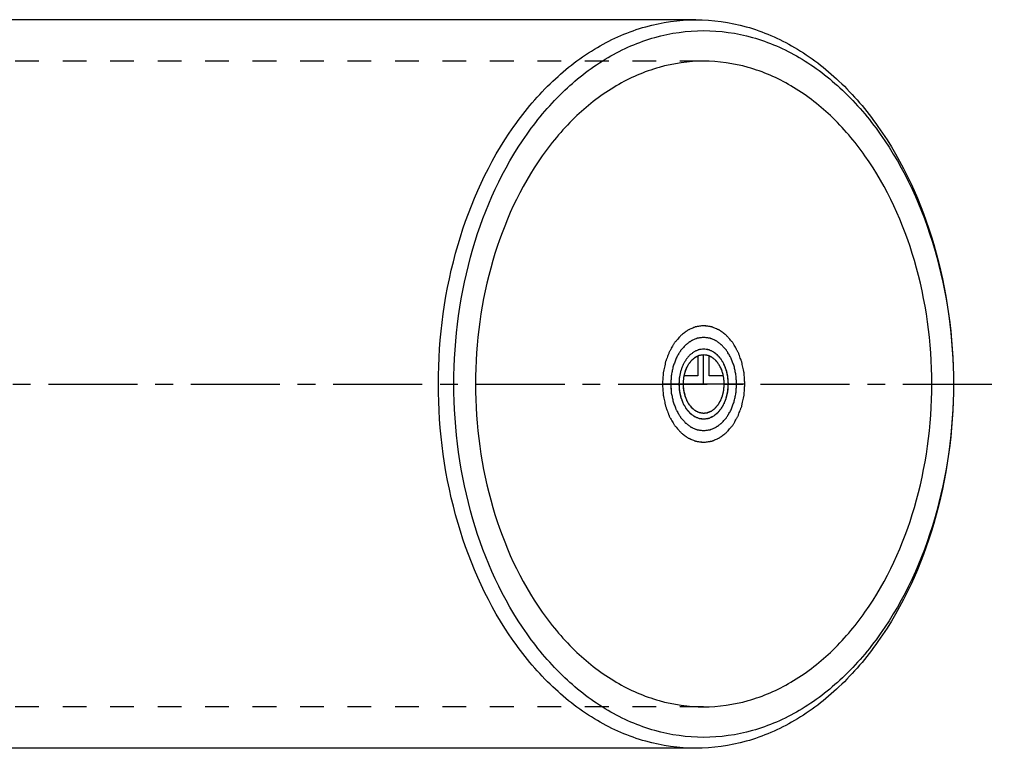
# Model space of a CAD drawing. Header units: millimetres. Extents: x 214 to 790, y 392 to 608.
# Tile 2 of 2: x 519 to 790, y 400 to 600. Entities that reach past the tile are written whole.
import ezdxf

# ---------------------------------------------------------------- set-up
doc = ezdxf.new("R2010")
doc.units = ezdxf.units.MM
doc.header["$LTSCALE"] = 65.185185
doc.linetypes.add('CENTER', pattern=[0.6, 0.375, -0.075, 0.075, -0.075])
doc.linetypes.add('HIDDEN', pattern=[0.2, 0.1, -0.1])
for name, color, linetype in [('ACHSEN_S', 7, 'CONTINUOUS'), ('FASEN', 7, 'CONTINUOUS'), ('KOERPER', 7, 'CONTINUOUS'), ('KURVEN', 7, 'CONTINUOUS')]:
    doc.layers.add(name, color=color, linetype=linetype)

msp = doc.modelspace()

# ---------------------------------------------------------------- linework, layer by layer
at = {"layer": 'ACHSEN_S', "color": 2, "linetype": 'CENTER'}
msp.add_line((214.36, 500), (789.74, 500), dxfattribs=at)
at = {"layer": 'FASEN', "color": 7, "linetype": 'Continuous'}
for points, knots in [([(634.35, 500), (634.35, 512.88), (637.7, 537.85), (650.44, 566.01), (665.12, 583.3), (677.43, 592.76), (690.92, 598.65), (700.42, 600), (705.06, 600)], [0, 0, 0, 0, 0.287048, 0.553568, 0.675502, 0.789331, 0.896544, 1, 1, 1, 1]), ([(705.06, 600), (709.7, 600), (719.21, 598.65), (732.69, 592.76), (745, 583.3), (759.68, 566.01), (772.42, 537.85), (775.77, 512.88), (775.77, 500)], [0, 0, 0, 0, 0.103456, 0.210669, 0.324498, 0.446432, 0.712952, 1, 1, 1, 1]), ([(638.59, 500), (638.59, 512.5), (641.85, 536.71), (654.2, 564.03), (668.44, 580.8), (680.38, 589.97), (693.47, 595.69), (707.18, 597.64), (720.9, 595.69), (733.98, 589.97), (745.93, 580.8), (760.17, 564.03), (772.52, 536.71), (775.77, 512.5), (775.77, 500)], [0, 0, 0, 0, 0.143524, 0.276784, 0.337751, 0.394666, 0.448272, 0.5, 0.551728, 0.605334, 0.662249, 0.723216, 0.856476, 1, 1, 1, 1]), ([(705.06, 400), (700.42, 400), (690.92, 401.35), (677.43, 407.24), (665.12, 416.7), (650.44, 433.99), (637.7, 462.15), (634.35, 487.12), (634.35, 500)], [0, 0, 0, 0, 0.103456, 0.210669, 0.324498, 0.446432, 0.712952, 1, 1, 1, 1]), ([(775.77, 500), (775.77, 487.5), (772.52, 463.29), (760.17, 435.97), (745.93, 419.2), (733.98, 410.03), (720.9, 404.31), (707.18, 402.36), (693.47, 404.31), (680.38, 410.03), (668.44, 419.2), (654.2, 435.97), (641.85, 463.29), (638.59, 487.5), (638.59, 500)], [0, 0, 0, 0, 0.143524, 0.276784, 0.337751, 0.394666, 0.448272, 0.5, 0.551728, 0.605334, 0.662249, 0.723216, 0.856476, 1, 1, 1, 1]), ([(775.77, 500), (775.77, 487.12), (772.42, 462.15), (759.68, 433.99), (745, 416.7), (732.69, 407.24), (719.21, 401.35), (709.7, 400), (705.06, 400)], [0, 0, 0, 0, 0.287048, 0.553568, 0.675502, 0.789331, 0.896544, 1, 1, 1, 1])]:
    msp.add_open_spline(points, degree=3, knots=knots, dxfattribs=at)
at = {"layer": 'KOERPER', "color": 7, "linetype": 'Continuous'}
for p, q in [((705.06, 600), (297.06, 600)), ((705.06, 400), (297.06, 400))]:
    msp.add_line(p, q, dxfattribs=at)
at = {"layer": 'KOERPER', "color": 8, "linetype": 'HIDDEN'}
for p, q in [((707.18, 588.6), (294.94, 588.6)), ((707.18, 411.4), (294.94, 411.4))]:
    msp.add_line(p, q, dxfattribs=at)
at = {"layer": 'KOERPER', "color": 7, "linetype": 'Continuous'}
for points, knots in [([(707.18, 588.6), (703.07, 588.6), (694.65, 587.41), (682.7, 582.18), (671.79, 573.8), (658.79, 558.49), (647.5, 533.54), (644.53, 511.41), (644.53, 500)], [0, 0, 0, 0, 0.103456, 0.210669, 0.324498, 0.446432, 0.712951, 1, 1, 1, 1]), ([(769.83, 500), (769.83, 511.41), (766.86, 533.54), (755.58, 558.49), (742.57, 573.8), (731.66, 582.18), (719.71, 587.41), (711.3, 588.6), (707.18, 588.6)], [0, 0, 0, 0, 0.287049, 0.553568, 0.675502, 0.789331, 0.896544, 1, 1, 1, 1]), ([(644.53, 500), (644.53, 488.59), (647.5, 466.46), (658.79, 441.51), (671.79, 426.2), (682.7, 417.82), (694.65, 412.59), (703.07, 411.4), (707.18, 411.4)], [0, 0, 0, 0, 0.287049, 0.553568, 0.675502, 0.789331, 0.896544, 1, 1, 1, 1]), ([(707.18, 411.4), (711.3, 411.4), (719.71, 412.59), (731.66, 417.82), (742.57, 426.2), (755.58, 441.51), (766.86, 466.46), (769.83, 488.59), (769.83, 500)], [0, 0, 0, 0, 0.103456, 0.210669, 0.324498, 0.446432, 0.712951, 1, 1, 1, 1])]:
    msp.add_open_spline(points, degree=3, knots=knots, dxfattribs=at)
at = {"layer": 'KURVEN', "color": 40, "linetype": 'Continuous'}
for p, q in [((705.63, 507.69), (705.63, 502.2)), ((707.18, 500), (707.18, 508)), ((708.74, 502.2), (708.74, 507.69)), ((705.63, 502.2), (701.74, 502.2)), ((712.62, 502.2), (708.74, 502.2)), ((718.5, 500), (695.87, 500))]:
    msp.add_line(p, q, dxfattribs=at)
for points, knots in [([(718.5, 500), (718.46, 500.52), (718.4, 501.29), (718.35, 502.2), (718.3, 502.72), (718.3, 503.11), (718.2, 503.48), (718.1, 503.98), (717.96, 504.6), (717.83, 505.23), (717.72, 505.72), (717.66, 506.11), (717.51, 506.44), (717.34, 506.9), (717.12, 507.47), (716.91, 508.05), (716.73, 508.51), (716.62, 508.86), (716.42, 509.16), (716.19, 509.57), (715.89, 510.08), (715.6, 510.6), (715.36, 511), (715.19, 511.33), (714.97, 511.56), (714.69, 511.89), (714.33, 512.3), (713.98, 512.72), (713.69, 513.04), (713.48, 513.31), (713.23, 513.48), (712.91, 513.73), (712.5, 514.03), (712.1, 514.34), (711.77, 514.58), (711.54, 514.79), (711.26, 514.88), (710.92, 515.04), (710.47, 515.23), (710.04, 515.42), (709.68, 515.56), (709.42, 515.71), (709.14, 515.72), (708.77, 515.78), (708.3, 515.84), (707.83, 515.91), (707.46, 515.95), (707.18, 516.02), (706.91, 515.96), (706.54, 515.91), (706.08, 515.85), (705.63, 515.79), (705.26, 515.73), (704.98, 515.72), (704.72, 515.58), (704.37, 515.44), (703.93, 515.24), (703.49, 515.06), (703.14, 514.9), (702.87, 514.81), (702.63, 514.6), (702.3, 514.37), (701.9, 514.06), (701.49, 513.76), (701.17, 513.5), (700.91, 513.35), (700.71, 513.07), (700.41, 512.74), (700.05, 512.32), (699.69, 511.9), (699.4, 511.56), (699.17, 511.33), (699.01, 511.01), (698.77, 510.61), (698.48, 510.11), (698.19, 509.61), (697.96, 509.2), (697.77, 508.91), (697.65, 508.55), (697.47, 508.1), (697.26, 507.52), (697.04, 506.95), (696.87, 506.49), (696.72, 506.16), (696.66, 505.77), (696.55, 505.28), (696.42, 504.65), (696.28, 504.03), (696.18, 503.53), (696.08, 503.17), (696.07, 502.77), (696.02, 502.24), (695.96, 501.32), (695.91, 500.53), (695.87, 500)], [0, 0, 0, 0, 0.03125, 0.046875, 0.054688, 0.0625, 0.070312, 0.078125, 0.09375, 0.109375, 0.117188, 0.125, 0.132812, 0.140625, 0.15625, 0.171875, 0.179688, 0.1875, 0.195312, 0.203125, 0.21875, 0.234375, 0.242188, 0.25, 0.257812, 0.265625, 0.28125, 0.296875, 0.304688, 0.3125, 0.320312, 0.328125, 0.34375, 0.359375, 0.367188, 0.375, 0.382812, 0.390625, 0.40625, 0.421875, 0.429688, 0.4375, 0.445312, 0.453125, 0.46875, 0.484375, 0.492188, 0.5, 0.507812, 0.515625, 0.53125, 0.546875, 0.554688, 0.5625, 0.570312, 0.578125, 0.59375, 0.609375, 0.617188, 0.625, 0.632812, 0.640625, 0.65625, 0.671875, 0.679688, 0.6875, 0.695312, 0.703125, 0.71875, 0.734375, 0.742188, 0.75, 0.757812, 0.765625, 0.78125, 0.796875, 0.804688, 0.8125, 0.820312, 0.828125, 0.84375, 0.859375, 0.867188, 0.875, 0.882812, 0.890625, 0.90625, 0.921875, 0.929688, 0.9375, 0.945312, 0.953125, 0.96875, 1, 1, 1, 1]), ([(707.18, 516), (706.82, 515.95), (706.27, 515.87), (705.63, 515.79), (705.26, 515.73), (704.98, 515.72), (704.72, 515.58), (704.37, 515.44), (703.93, 515.24), (703.49, 515.06), (703.14, 514.9), (702.87, 514.81), (702.63, 514.6), (702.3, 514.37), (701.9, 514.06), (701.49, 513.76), (701.17, 513.5), (700.91, 513.35), (700.71, 513.07), (700.41, 512.74), (700.05, 512.32), (699.69, 511.9), (699.4, 511.56), (699.17, 511.33), (699.01, 511.01), (698.77, 510.61), (698.48, 510.11), (698.19, 509.61), (697.96, 509.2), (697.77, 508.91), (697.65, 508.55), (697.47, 508.1), (697.26, 507.52), (697.04, 506.95), (696.87, 506.49), (696.72, 506.16), (696.66, 505.77), (696.55, 505.28), (696.42, 504.65), (696.28, 504.03), (696.18, 503.53), (696.08, 503.17), (696.07, 502.77), (696.02, 502.24), (695.98, 501.58), (695.93, 500.92), (695.9, 500.4), (695.85, 500), (695.9, 499.61), (695.93, 499.09), (695.98, 498.45), (696.02, 497.8), (696.06, 497.28), (696.07, 496.89), (696.17, 496.52), (696.27, 496.02), (696.4, 495.4), (696.53, 494.77), (696.65, 494.28), (696.71, 493.89), (696.86, 493.56), (697.02, 493.1), (697.24, 492.53), (697.45, 491.95), (697.63, 491.49), (697.74, 491.14), (697.94, 490.84), (698.17, 490.43), (698.47, 489.92), (698.77, 489.4), (699.01, 489), (699.17, 488.67), (699.4, 488.44), (699.68, 488.11), (700.04, 487.7), (700.39, 487.28), (700.68, 486.96), (700.88, 486.69), (701.13, 486.52), (701.45, 486.27), (701.86, 485.97), (702.27, 485.66), (702.59, 485.42), (702.83, 485.21), (703.1, 485.12), (703.45, 484.96), (703.89, 484.77), (704.33, 484.58), (704.68, 484.44), (704.94, 484.29), (705.23, 484.28), (705.6, 484.22), (706.25, 484.13), (706.81, 484.05), (707.18, 484)], [0, 0, 0, 0, 0.03125, 0.046875, 0.054688, 0.0625, 0.070312, 0.078125, 0.09375, 0.109375, 0.117188, 0.125, 0.132812, 0.140625, 0.15625, 0.171875, 0.179688, 0.1875, 0.195312, 0.203125, 0.21875, 0.234375, 0.242188, 0.25, 0.257812, 0.265625, 0.28125, 0.296875, 0.304688, 0.3125, 0.320312, 0.328125, 0.34375, 0.359375, 0.367188, 0.375, 0.382812, 0.390625, 0.40625, 0.421875, 0.429688, 0.4375, 0.445312, 0.453125, 0.46875, 0.484375, 0.492188, 0.5, 0.507812, 0.515625, 0.53125, 0.546875, 0.554688, 0.5625, 0.570312, 0.578125, 0.59375, 0.609375, 0.617188, 0.625, 0.632812, 0.640625, 0.65625, 0.671875, 0.679688, 0.6875, 0.695312, 0.703125, 0.71875, 0.734375, 0.742188, 0.75, 0.757812, 0.765625, 0.78125, 0.796875, 0.804688, 0.8125, 0.820312, 0.828125, 0.84375, 0.859375, 0.867188, 0.875, 0.882812, 0.890625, 0.90625, 0.921875, 0.929688, 0.9375, 0.945312, 0.953125, 0.96875, 1, 1, 1, 1]), ([(707.18, 484), (707.55, 484.05), (708.1, 484.13), (708.74, 484.21), (709.1, 484.27), (709.38, 484.28), (709.64, 484.42), (710, 484.56), (710.44, 484.76), (710.88, 484.94), (711.23, 485.1), (711.5, 485.19), (711.74, 485.4), (712.06, 485.63), (712.47, 485.94), (712.88, 486.24), (713.2, 486.5), (713.45, 486.65), (713.66, 486.93), (713.95, 487.26), (714.31, 487.68), (714.68, 488.1), (714.96, 488.44), (715.19, 488.67), (715.35, 488.99), (715.59, 489.39), (715.88, 489.89), (716.18, 490.39), (716.41, 490.8), (716.6, 491.09), (716.71, 491.45), (716.89, 491.9), (717.1, 492.48), (717.33, 493.05), (717.49, 493.51), (717.64, 493.84), (717.7, 494.23), (717.82, 494.72), (717.95, 495.35), (718.09, 495.97), (718.19, 496.47), (718.29, 496.83), (718.3, 497.23), (718.34, 497.76), (718.38, 498.42), (718.43, 499.08), (718.46, 499.6), (718.51, 500), (718.46, 500.39), (718.44, 500.91), (718.39, 501.55), (718.35, 502.2), (718.3, 502.72), (718.3, 503.11), (718.2, 503.48), (718.1, 503.98), (717.96, 504.6), (717.83, 505.23), (717.72, 505.72), (717.66, 506.11), (717.51, 506.44), (717.34, 506.9), (717.12, 507.47), (716.91, 508.05), (716.73, 508.51), (716.62, 508.86), (716.42, 509.16), (716.19, 509.57), (715.89, 510.08), (715.6, 510.6), (715.36, 511), (715.19, 511.33), (714.97, 511.56), (714.69, 511.89), (714.33, 512.3), (713.98, 512.72), (713.69, 513.04), (713.48, 513.31), (713.23, 513.48), (712.91, 513.73), (712.5, 514.03), (712.1, 514.34), (711.77, 514.58), (711.54, 514.79), (711.26, 514.88), (710.92, 515.04), (710.47, 515.23), (710.04, 515.42), (709.68, 515.56), (709.42, 515.71), (709.14, 515.72), (708.77, 515.78), (708.11, 515.87), (707.55, 515.95), (707.18, 516)], [0, 0, 0, 0, 0.03125, 0.046875, 0.054688, 0.0625, 0.070312, 0.078125, 0.09375, 0.109375, 0.117188, 0.125, 0.132812, 0.140625, 0.15625, 0.171875, 0.179688, 0.1875, 0.195312, 0.203125, 0.21875, 0.234375, 0.242188, 0.25, 0.257812, 0.265625, 0.28125, 0.296875, 0.304688, 0.3125, 0.320312, 0.328125, 0.34375, 0.359375, 0.367188, 0.375, 0.382812, 0.390625, 0.40625, 0.421875, 0.429688, 0.4375, 0.445312, 0.453125, 0.46875, 0.484375, 0.492188, 0.5, 0.507812, 0.515625, 0.53125, 0.546875, 0.554688, 0.5625, 0.570312, 0.578125, 0.59375, 0.609375, 0.617188, 0.625, 0.632812, 0.640625, 0.65625, 0.671875, 0.679688, 0.6875, 0.695312, 0.703125, 0.71875, 0.734375, 0.742188, 0.75, 0.757812, 0.765625, 0.78125, 0.796875, 0.804688, 0.8125, 0.820312, 0.828125, 0.84375, 0.859375, 0.867188, 0.875, 0.882812, 0.890625, 0.90625, 0.921875, 0.929688, 0.9375, 0.945312, 0.953125, 0.96875, 1, 1, 1, 1]), ([(716.23, 500), (716.2, 500.41), (716.17, 501.04), (716.1, 501.86), (716.09, 502.49), (715.93, 503.08), (715.81, 503.68), (715.67, 504.28), (715.57, 504.89), (715.34, 505.43), (715.14, 505.98), (714.96, 506.44), (714.82, 506.81), (714.73, 507.09), (714.58, 507.33), (714.39, 507.66), (714.15, 508.07), (713.92, 508.48), (713.72, 508.8), (713.59, 509.06), (713.41, 509.25), (713.19, 509.52), (712.9, 509.84), (712.62, 510.18), (712.39, 510.43), (712.22, 510.65), (712.02, 510.78), (711.76, 510.98), (711.44, 511.23), (711.12, 511.48), (710.85, 511.67), (710.67, 511.83), (710.45, 511.9), (710.17, 512.03), (709.82, 512.18), (709.46, 512.34), (709.18, 512.45), (708.97, 512.56), (708.75, 512.57), (708.45, 512.62), (708.08, 512.67), (707.7, 512.73), (707.41, 512.76), (707.18, 512.82), (706.96, 512.76), (706.67, 512.73), (706.3, 512.68), (705.94, 512.63), (705.64, 512.58), (705.42, 512.57), (705.21, 512.46), (704.93, 512.35), (704.58, 512.19), (704.23, 512.05), (703.95, 511.92), (703.73, 511.85), (703.54, 511.68), (703.28, 511.49), (702.95, 511.25), (702.63, 511.01), (702.37, 510.8), (702.17, 510.68), (702, 510.46), (701.77, 510.19), (701.48, 509.85), (701.19, 509.52), (700.96, 509.25), (700.77, 509.06), (700.64, 508.81), (700.45, 508.49), (700.22, 508.09), (699.95, 507.6), (699.64, 507.14), (699.46, 506.56), (699.24, 506.02), (699.04, 505.47), (698.8, 504.93), (698.7, 504.32), (698.56, 503.73), (698.45, 503.12), (698.29, 502.54), (698.27, 501.89), (698.2, 501.06), (698.16, 500.42), (698.13, 500)], [0, 0, 0, 0, 0.03125, 0.046875, 0.0625, 0.078125, 0.09375, 0.109375, 0.125, 0.140625, 0.15625, 0.171875, 0.179688, 0.1875, 0.195312, 0.203125, 0.21875, 0.234375, 0.242188, 0.25, 0.257812, 0.265625, 0.28125, 0.296875, 0.304688, 0.3125, 0.320312, 0.328125, 0.34375, 0.359375, 0.367188, 0.375, 0.382812, 0.390625, 0.40625, 0.421875, 0.429688, 0.4375, 0.445312, 0.453125, 0.46875, 0.484375, 0.492188, 0.5, 0.507812, 0.515625, 0.53125, 0.546875, 0.554688, 0.5625, 0.570312, 0.578125, 0.59375, 0.609375, 0.617188, 0.625, 0.632812, 0.640625, 0.65625, 0.671875, 0.679688, 0.6875, 0.695312, 0.703125, 0.71875, 0.734375, 0.742188, 0.75, 0.757812, 0.765625, 0.78125, 0.796875, 0.8125, 0.828125, 0.84375, 0.859375, 0.875, 0.890625, 0.90625, 0.921875, 0.9375, 0.953125, 0.96875, 1, 1, 1, 1]), ([(707.18, 512.8), (706.89, 512.76), (706.45, 512.7), (705.94, 512.63), (705.64, 512.58), (705.42, 512.57), (705.21, 512.46), (704.93, 512.35), (704.58, 512.19), (704.23, 512.05), (703.95, 511.92), (703.73, 511.85), (703.54, 511.68), (703.28, 511.49), (702.95, 511.25), (702.63, 511.01), (702.37, 510.8), (702.17, 510.68), (702, 510.46), (701.77, 510.19), (701.48, 509.85), (701.19, 509.52), (700.96, 509.25), (700.77, 509.06), (700.64, 508.81), (700.45, 508.49), (700.22, 508.09), (699.95, 507.6), (699.64, 507.14), (699.46, 506.56), (699.24, 506.02), (699.04, 505.47), (698.8, 504.93), (698.7, 504.32), (698.56, 503.73), (698.45, 503.12), (698.29, 502.54), (698.27, 501.89), (698.22, 501.27), (698.18, 500.63), (698.11, 500), (698.18, 499.38), (698.21, 498.76), (698.27, 498.14), (698.28, 497.51), (698.44, 496.92), (698.56, 496.32), (698.69, 495.72), (698.79, 495.11), (699.03, 494.57), (699.23, 494.02), (699.4, 493.56), (699.54, 493.19), (699.63, 492.91), (699.79, 492.67), (699.97, 492.34), (700.21, 491.93), (700.45, 491.52), (700.64, 491.2), (700.77, 490.94), (700.96, 490.75), (701.18, 490.48), (701.47, 490.16), (701.75, 489.82), (701.98, 489.57), (702.14, 489.35), (702.34, 489.22), (702.6, 489.02), (702.93, 488.77), (703.25, 488.52), (703.51, 488.33), (703.7, 488.17), (703.92, 488.1), (704.2, 487.97), (704.55, 487.82), (704.9, 487.66), (705.18, 487.55), (705.39, 487.44), (705.62, 487.43), (705.91, 487.38), (706.44, 487.31), (706.88, 487.24), (707.18, 487.2)], [0, 0, 0, 0, 0.03125, 0.046875, 0.054688, 0.0625, 0.070312, 0.078125, 0.09375, 0.109375, 0.117188, 0.125, 0.132812, 0.140625, 0.15625, 0.171875, 0.179688, 0.1875, 0.195312, 0.203125, 0.21875, 0.234375, 0.242188, 0.25, 0.257812, 0.265625, 0.28125, 0.296875, 0.3125, 0.328125, 0.34375, 0.359375, 0.375, 0.390625, 0.40625, 0.421875, 0.4375, 0.453125, 0.46875, 0.484375, 0.5, 0.515625, 0.53125, 0.546875, 0.5625, 0.578125, 0.59375, 0.609375, 0.625, 0.640625, 0.65625, 0.671875, 0.679688, 0.6875, 0.695312, 0.703125, 0.71875, 0.734375, 0.742188, 0.75, 0.757812, 0.765625, 0.78125, 0.796875, 0.804688, 0.8125, 0.820312, 0.828125, 0.84375, 0.859375, 0.867188, 0.875, 0.882812, 0.890625, 0.90625, 0.921875, 0.929688, 0.9375, 0.945312, 0.953125, 0.96875, 1, 1, 1, 1]), ([(707.18, 487.2), (707.48, 487.24), (707.91, 487.3), (708.43, 487.37), (708.72, 487.42), (708.94, 487.43), (709.15, 487.54), (709.43, 487.65), (709.79, 487.81), (710.14, 487.95), (710.42, 488.08), (710.64, 488.15), (710.83, 488.32), (711.09, 488.51), (711.41, 488.75), (711.74, 488.99), (711.99, 489.2), (712.2, 489.32), (712.36, 489.54), (712.6, 489.81), (712.89, 490.15), (713.18, 490.48), (713.41, 490.75), (713.59, 490.94), (713.72, 491.19), (713.91, 491.51), (714.14, 491.91), (714.42, 492.4), (714.72, 492.86), (714.91, 493.44), (715.12, 493.98), (715.32, 494.53), (715.56, 495.07), (715.66, 495.68), (715.8, 496.27), (715.92, 496.88), (716.08, 497.46), (716.09, 498.11), (716.15, 498.73), (716.18, 499.37), (716.26, 500), (716.18, 500.62), (716.15, 501.24), (716.1, 501.86), (716.09, 502.49), (715.93, 503.08), (715.81, 503.68), (715.67, 504.28), (715.57, 504.89), (715.34, 505.43), (715.14, 505.98), (714.96, 506.44), (714.82, 506.81), (714.73, 507.09), (714.58, 507.33), (714.39, 507.66), (714.15, 508.07), (713.92, 508.48), (713.72, 508.8), (713.59, 509.06), (713.41, 509.25), (713.19, 509.52), (712.9, 509.84), (712.62, 510.18), (712.39, 510.43), (712.22, 510.65), (712.02, 510.78), (711.76, 510.98), (711.44, 511.23), (711.12, 511.48), (710.85, 511.67), (710.67, 511.83), (710.45, 511.9), (710.17, 512.03), (709.82, 512.18), (709.46, 512.34), (709.18, 512.45), (708.97, 512.56), (708.75, 512.57), (708.45, 512.62), (707.93, 512.69), (707.48, 512.76), (707.18, 512.8)], [0, 0, 0, 0, 0.03125, 0.046875, 0.054688, 0.0625, 0.070312, 0.078125, 0.09375, 0.109375, 0.117188, 0.125, 0.132812, 0.140625, 0.15625, 0.171875, 0.179688, 0.1875, 0.195312, 0.203125, 0.21875, 0.234375, 0.242188, 0.25, 0.257812, 0.265625, 0.28125, 0.296875, 0.3125, 0.328125, 0.34375, 0.359375, 0.375, 0.390625, 0.40625, 0.421875, 0.4375, 0.453125, 0.46875, 0.484375, 0.5, 0.515625, 0.53125, 0.546875, 0.5625, 0.578125, 0.59375, 0.609375, 0.625, 0.640625, 0.65625, 0.671875, 0.679688, 0.6875, 0.695312, 0.703125, 0.71875, 0.734375, 0.742188, 0.75, 0.757812, 0.765625, 0.78125, 0.796875, 0.804688, 0.8125, 0.820312, 0.828125, 0.84375, 0.859375, 0.867188, 0.875, 0.882812, 0.890625, 0.90625, 0.921875, 0.929688, 0.9375, 0.945312, 0.953125, 0.96875, 1, 1, 1, 1]), ([(707.18, 509.6), (706.96, 509.57), (706.63, 509.53), (706.19, 509.46), (705.86, 509.44), (705.54, 509.27), (705.22, 509.14), (704.9, 508.99), (704.56, 508.89), (704.28, 508.63), (703.99, 508.42), (703.7, 508.19), (703.4, 508), (703.15, 507.67), (702.88, 507.37), (702.63, 507.06), (702.35, 506.78), (702.16, 506.4), (701.94, 506.04), (701.74, 505.67), (701.51, 505.33), (701.37, 504.89), (701.21, 504.47), (701.06, 504.05), (700.88, 503.64), (700.81, 503.18), (700.71, 502.73), (700.62, 502.28), (700.5, 501.84), (700.49, 501.36), (700.45, 500.88), (700.43, 500.41), (700.38, 499.93), (700.43, 499.47), (700.46, 499), (700.5, 498.54), (700.51, 498.07), (700.64, 497.62), (700.73, 497.16), (700.84, 496.71), (700.92, 496.24), (701.1, 495.84), (701.25, 495.42), (701.41, 495.02), (701.55, 494.59), (701.79, 494.24), (702, 493.87), (702.22, 493.51), (702.42, 493.12), (702.69, 492.85), (702.95, 492.55), (703.21, 492.27), (703.45, 491.95), (703.77, 491.75), (704.06, 491.52), (704.36, 491.31), (704.66, 491.06), (704.98, 490.96), (705.3, 490.82), (705.62, 490.7), (705.93, 490.54), (706.27, 490.53), (706.72, 490.46), (707.06, 490.43), (707.29, 490.4)], [0, 0, 0, 0, 0.03125, 0.046875, 0.0625, 0.078125, 0.09375, 0.109375, 0.125, 0.140625, 0.15625, 0.171875, 0.1875, 0.203125, 0.21875, 0.234375, 0.25, 0.265625, 0.28125, 0.296875, 0.3125, 0.328125, 0.34375, 0.359375, 0.375, 0.390625, 0.40625, 0.421875, 0.4375, 0.453125, 0.46875, 0.484375, 0.5, 0.515625, 0.53125, 0.546875, 0.5625, 0.578125, 0.59375, 0.609375, 0.625, 0.640625, 0.65625, 0.671875, 0.6875, 0.703125, 0.71875, 0.734375, 0.75, 0.765625, 0.78125, 0.796875, 0.8125, 0.828125, 0.84375, 0.859375, 0.875, 0.890625, 0.90625, 0.921875, 0.9375, 0.953125, 0.96875, 1, 1, 1, 1]), ([(713.97, 500), (713.95, 500.31), (713.92, 500.78), (713.87, 501.4), (713.86, 501.87), (713.74, 502.31), (713.65, 502.76), (713.55, 503.21), (713.48, 503.67), (713.3, 504.07), (713.15, 504.49), (712.99, 504.9), (712.85, 505.33), (712.62, 505.68), (712.41, 506.05), (712.19, 506.41), (711.99, 506.81), (711.72, 507.08), (711.47, 507.39), (711.21, 507.67), (710.97, 508), (710.66, 508.19), (710.38, 508.42), (710.08, 508.63), (709.8, 508.89), (709.47, 508.99), (709.16, 509.14), (708.84, 509.27), (708.53, 509.44), (708.19, 509.45), (707.74, 509.53), (707.41, 509.57), (707.18, 509.6)], [0, 0, 0, 0, 0.0625, 0.09375, 0.125, 0.15625, 0.1875, 0.21875, 0.25, 0.28125, 0.3125, 0.34375, 0.375, 0.40625, 0.4375, 0.46875, 0.5, 0.53125, 0.5625, 0.59375, 0.625, 0.65625, 0.6875, 0.71875, 0.75, 0.78125, 0.8125, 0.84375, 0.875, 0.90625, 0.9375, 1, 1, 1, 1]), ([(713.97, 500.15), (713.94, 500.46), (713.89, 501.07), (713.82, 501.75), (713.79, 502.21), (713.71, 502.5), (713.59, 503.02), (713.43, 503.6), (713.3, 504.2), (713.06, 504.71), (712.76, 505.36), (712.49, 506.03), (712.16, 506.45), (711.93, 506.78), (711.69, 507.11), (711.39, 507.57), (710.9, 507.95), (710.44, 508.37), (710.07, 508.71), (709.65, 508.88), (709.24, 509.09), (708.88, 509.26), (708.68, 509.37), (708.45, 509.39), (708.18, 509.44), (707.73, 509.51), (707.4, 509.56), (707.18, 509.6)], [0, 0, 0, 0, 0.0625, 0.125, 0.140625, 0.15625, 0.1875, 0.25, 0.28125, 0.3125, 0.375, 0.4375, 0.46875, 0.5, 0.53125, 0.5625, 0.625, 0.6875, 0.71875, 0.75, 0.8125, 0.84375, 0.859375, 0.875, 0.90625, 0.9375, 1, 1, 1, 1]), ([(707.18, 508), (707, 507.97), (706.73, 507.93), (706.37, 507.88), (706.15, 507.83), (705.97, 507.82), (705.79, 507.73), (705.49, 507.59), (705.14, 507.4), (704.79, 507.26), (704.48, 506.98), (704.1, 506.64), (703.7, 506.33), (703.45, 505.95), (703.25, 505.68), (703.05, 505.4), (702.78, 505.06), (702.55, 504.49), (702.3, 503.95), (702.09, 503.51), (701.99, 503.02), (701.85, 502.54), (701.75, 502.12), (701.68, 501.88), (701.66, 501.49), (701.59, 500.91), (701.55, 500.39), (701.53, 500.13)], [0, 0, 0, 0, 0.0625, 0.09375, 0.125, 0.140625, 0.15625, 0.1875, 0.25, 0.28125, 0.3125, 0.375, 0.4375, 0.46875, 0.5, 0.53125, 0.5625, 0.625, 0.6875, 0.71875, 0.75, 0.8125, 0.84375, 0.859375, 0.875, 0.9375, 1, 1, 1, 1]), ([(705.63, 507.69), (705.41, 507.57), (705.07, 507.4), (704.63, 507.15), (704.34, 506.87), (704.02, 506.64), (703.74, 506.32), (703.47, 505.99), (703.17, 505.68), (702.96, 505.27), (702.72, 504.9), (702.5, 504.5), (702.34, 504.06), (702.14, 503.64), (701.96, 503.01), (701.83, 502.52), (701.74, 502.2)], [0, 0, 0, 0, 0.125, 0.1875, 0.25, 0.3125, 0.375, 0.4375, 0.5, 0.5625, 0.625, 0.6875, 0.75, 0.8125, 0.875, 1, 1, 1, 1]), ([(707.09, 492), (707.28, 492.02), (707.55, 492.05), (707.92, 492.1), (708.2, 492.11), (708.46, 492.24), (708.73, 492.34), (709, 492.46), (709.28, 492.55), (709.52, 492.75), (709.77, 492.92), (710.01, 493.11), (710.26, 493.26), (710.47, 493.54), (710.7, 493.78), (710.91, 494.03), (711.15, 494.26), (711.31, 494.58), (711.49, 494.87), (711.66, 495.17), (711.86, 495.45), (711.98, 495.82), (712.12, 496.16), (712.25, 496.52), (712.4, 496.85), (712.46, 497.24), (712.55, 497.6), (712.63, 497.98), (712.73, 498.34), (712.74, 498.75), (712.78, 499.14), (712.8, 499.53), (712.85, 499.93), (712.81, 500.32), (712.79, 500.71), (712.76, 501.1), (712.76, 501.49), (712.66, 501.87), (712.58, 502.25), (712.5, 502.63), (712.44, 503.02), (712.29, 503.35), (712.17, 503.7), (712.03, 504.04), (711.92, 504.4), (711.73, 504.7), (711.56, 505.01), (711.38, 505.31), (711.21, 505.64), (710.99, 505.87), (710.78, 506.13), (710.56, 506.37), (710.36, 506.64), (710.1, 506.81), (709.86, 507.01), (709.61, 507.19), (709.37, 507.4), (709.1, 507.49), (708.84, 507.61), (708.57, 507.72), (708.32, 507.86), (708.03, 507.87), (707.65, 507.94), (707.37, 507.97), (707.18, 508)], [0, 0, 0, 0, 0.03125, 0.046875, 0.0625, 0.078125, 0.09375, 0.109375, 0.125, 0.140625, 0.15625, 0.171875, 0.1875, 0.203125, 0.21875, 0.234375, 0.25, 0.265625, 0.28125, 0.296875, 0.3125, 0.328125, 0.34375, 0.359375, 0.375, 0.390625, 0.40625, 0.421875, 0.4375, 0.453125, 0.46875, 0.484375, 0.5, 0.515625, 0.53125, 0.546875, 0.5625, 0.578125, 0.59375, 0.609375, 0.625, 0.640625, 0.65625, 0.671875, 0.6875, 0.703125, 0.71875, 0.734375, 0.75, 0.765625, 0.78125, 0.796875, 0.8125, 0.828125, 0.84375, 0.859375, 0.875, 0.890625, 0.90625, 0.921875, 0.9375, 0.953125, 0.96875, 1, 1, 1, 1]), ([(712.62, 502.2), (712.54, 502.51), (712.42, 502.99), (712.24, 503.6), (712.04, 504.03), (711.88, 504.47), (711.65, 504.87), (711.41, 505.26), (711.2, 505.67), (710.91, 505.97), (710.65, 506.31), (710.37, 506.62), (710.05, 506.85), (709.76, 507.13), (709.31, 507.39), (708.97, 507.57), (708.74, 507.69)], [0, 0, 0, 0, 0.125, 0.1875, 0.25, 0.3125, 0.375, 0.4375, 0.5, 0.5625, 0.625, 0.6875, 0.75, 0.8125, 0.875, 1, 1, 1, 1]), ([(695.87, 500), (695.9, 499.48), (695.96, 498.71), (696.02, 497.8), (696.06, 497.28), (696.07, 496.89), (696.17, 496.52), (696.27, 496.02), (696.4, 495.4), (696.53, 494.77), (696.65, 494.28), (696.71, 493.89), (696.86, 493.56), (697.02, 493.1), (697.24, 492.53), (697.45, 491.95), (697.63, 491.49), (697.74, 491.14), (697.94, 490.84), (698.17, 490.43), (698.47, 489.92), (698.77, 489.4), (699.01, 489), (699.17, 488.67), (699.4, 488.44), (699.68, 488.11), (700.04, 487.7), (700.39, 487.28), (700.68, 486.96), (700.88, 486.69), (701.13, 486.52), (701.45, 486.27), (701.86, 485.97), (702.27, 485.66), (702.59, 485.42), (702.83, 485.21), (703.1, 485.12), (703.45, 484.96), (703.89, 484.77), (704.33, 484.58), (704.68, 484.44), (704.94, 484.29), (705.23, 484.28), (705.6, 484.22), (706.06, 484.16), (706.53, 484.09), (706.9, 484.05), (707.18, 483.98), (707.46, 484.04), (707.82, 484.09), (708.28, 484.15), (708.74, 484.21), (709.1, 484.27), (709.38, 484.28), (709.64, 484.42), (710, 484.56), (710.44, 484.76), (710.88, 484.94), (711.23, 485.1), (711.5, 485.19), (711.74, 485.4), (712.06, 485.63), (712.47, 485.94), (712.88, 486.24), (713.2, 486.5), (713.45, 486.65), (713.66, 486.93), (713.95, 487.26), (714.31, 487.68), (714.68, 488.1), (714.96, 488.44), (715.19, 488.67), (715.35, 488.99), (715.59, 489.39), (715.88, 489.89), (716.18, 490.39), (716.41, 490.8), (716.6, 491.09), (716.71, 491.45), (716.89, 491.9), (717.1, 492.48), (717.33, 493.05), (717.49, 493.51), (717.64, 493.84), (717.7, 494.23), (717.82, 494.72), (717.95, 495.35), (718.09, 495.97), (718.19, 496.47), (718.29, 496.83), (718.3, 497.23), (718.34, 497.76), (718.4, 498.68), (718.46, 499.47), (718.5, 500)], [0, 0, 0, 0, 0.03125, 0.046875, 0.054688, 0.0625, 0.070312, 0.078125, 0.09375, 0.109375, 0.117188, 0.125, 0.132812, 0.140625, 0.15625, 0.171875, 0.179688, 0.1875, 0.195312, 0.203125, 0.21875, 0.234375, 0.242188, 0.25, 0.257812, 0.265625, 0.28125, 0.296875, 0.304688, 0.3125, 0.320312, 0.328125, 0.34375, 0.359375, 0.367188, 0.375, 0.382812, 0.390625, 0.40625, 0.421875, 0.429688, 0.4375, 0.445312, 0.453125, 0.46875, 0.484375, 0.492188, 0.5, 0.507812, 0.515625, 0.53125, 0.546875, 0.554688, 0.5625, 0.570312, 0.578125, 0.59375, 0.609375, 0.617188, 0.625, 0.632812, 0.640625, 0.65625, 0.671875, 0.679688, 0.6875, 0.695312, 0.703125, 0.71875, 0.734375, 0.742188, 0.75, 0.757812, 0.765625, 0.78125, 0.796875, 0.804688, 0.8125, 0.820312, 0.828125, 0.84375, 0.859375, 0.867188, 0.875, 0.882812, 0.890625, 0.90625, 0.921875, 0.929688, 0.9375, 0.945312, 0.953125, 0.96875, 1, 1, 1, 1]), ([(698.13, 500), (698.16, 499.59), (698.2, 498.96), (698.27, 498.14), (698.28, 497.51), (698.44, 496.92), (698.56, 496.32), (698.69, 495.72), (698.79, 495.11), (699.03, 494.57), (699.23, 494.02), (699.4, 493.56), (699.54, 493.19), (699.63, 492.91), (699.79, 492.67), (699.97, 492.34), (700.21, 491.93), (700.45, 491.52), (700.64, 491.2), (700.77, 490.94), (700.96, 490.75), (701.18, 490.48), (701.47, 490.16), (701.75, 489.82), (701.98, 489.57), (702.14, 489.35), (702.34, 489.22), (702.6, 489.02), (702.93, 488.77), (703.25, 488.52), (703.51, 488.33), (703.7, 488.17), (703.92, 488.1), (704.2, 487.97), (704.55, 487.82), (704.9, 487.66), (705.18, 487.55), (705.39, 487.44), (705.62, 487.43), (705.91, 487.38), (706.29, 487.33), (706.66, 487.27), (706.96, 487.24), (707.18, 487.18), (707.4, 487.24), (707.7, 487.27), (708.06, 487.32), (708.43, 487.37), (708.72, 487.42), (708.94, 487.43), (709.15, 487.54), (709.43, 487.65), (709.79, 487.81), (710.14, 487.95), (710.42, 488.08), (710.64, 488.15), (710.83, 488.32), (711.09, 488.51), (711.41, 488.75), (711.74, 488.99), (711.99, 489.2), (712.2, 489.32), (712.36, 489.54), (712.6, 489.81), (712.89, 490.15), (713.18, 490.48), (713.41, 490.75), (713.59, 490.94), (713.72, 491.19), (713.91, 491.51), (714.14, 491.91), (714.42, 492.4), (714.72, 492.86), (714.91, 493.44), (715.12, 493.98), (715.32, 494.53), (715.56, 495.07), (715.66, 495.68), (715.8, 496.27), (715.92, 496.88), (716.08, 497.46), (716.09, 498.11), (716.16, 498.94), (716.2, 499.58), (716.23, 500)], [0, 0, 0, 0, 0.03125, 0.046875, 0.0625, 0.078125, 0.09375, 0.109375, 0.125, 0.140625, 0.15625, 0.171875, 0.179688, 0.1875, 0.195312, 0.203125, 0.21875, 0.234375, 0.242188, 0.25, 0.257812, 0.265625, 0.28125, 0.296875, 0.304688, 0.3125, 0.320312, 0.328125, 0.34375, 0.359375, 0.367188, 0.375, 0.382812, 0.390625, 0.40625, 0.421875, 0.429688, 0.4375, 0.445312, 0.453125, 0.46875, 0.484375, 0.492188, 0.5, 0.507812, 0.515625, 0.53125, 0.546875, 0.554688, 0.5625, 0.570312, 0.578125, 0.59375, 0.609375, 0.617188, 0.625, 0.632812, 0.640625, 0.65625, 0.671875, 0.679688, 0.6875, 0.695312, 0.703125, 0.71875, 0.734375, 0.742188, 0.75, 0.757812, 0.765625, 0.78125, 0.796875, 0.8125, 0.828125, 0.84375, 0.859375, 0.875, 0.890625, 0.90625, 0.921875, 0.9375, 0.953125, 0.96875, 1, 1, 1, 1]), ([(700.39, 500), (700.42, 499.69), (700.44, 499.22), (700.5, 498.6), (700.5, 498.13), (700.63, 497.68), (700.72, 497.22), (700.82, 496.77), (700.9, 496.3), (701.08, 495.9), (701.23, 495.48), (701.39, 495.08), (701.52, 494.65), (701.76, 494.3), (701.97, 493.92), (702.19, 493.56), (702.39, 493.17), (702.66, 492.9), (702.91, 492.59), (703.17, 492.31), (703.41, 491.98), (703.73, 491.79), (704.02, 491.55), (704.32, 491.34), (704.61, 491.09), (704.94, 490.99), (705.25, 490.84), (705.57, 490.72), (705.88, 490.55), (706.22, 490.54), (706.56, 490.48), (706.89, 490.45), (707.23, 490.37), (707.56, 490.46), (707.89, 490.49), (708.22, 490.55), (708.55, 490.57), (708.87, 490.75), (709.19, 490.88), (709.51, 491.03), (709.84, 491.14), (710.12, 491.39), (710.42, 491.61), (710.7, 491.84), (711.01, 492.04), (711.25, 492.37), (711.52, 492.67), (711.77, 492.98), (712.05, 493.27), (712.24, 493.65), (712.45, 494.01), (712.65, 494.38), (712.88, 494.73), (713.01, 495.17), (713.18, 495.59), (713.32, 496.01), (713.5, 496.43), (713.57, 496.89), (713.67, 497.33), (713.76, 497.79), (713.87, 498.23), (713.88, 498.72), (713.92, 499.35), (713.95, 499.83), (713.97, 500.15)], [0, 0, 0, 0, 0.03125, 0.046875, 0.0625, 0.078125, 0.09375, 0.109375, 0.125, 0.140625, 0.15625, 0.171875, 0.1875, 0.203125, 0.21875, 0.234375, 0.25, 0.265625, 0.28125, 0.296875, 0.3125, 0.328125, 0.34375, 0.359375, 0.375, 0.390625, 0.40625, 0.421875, 0.4375, 0.453125, 0.46875, 0.484375, 0.5, 0.515625, 0.53125, 0.546875, 0.5625, 0.578125, 0.59375, 0.609375, 0.625, 0.640625, 0.65625, 0.671875, 0.6875, 0.703125, 0.71875, 0.734375, 0.75, 0.765625, 0.78125, 0.796875, 0.8125, 0.828125, 0.84375, 0.859375, 0.875, 0.890625, 0.90625, 0.921875, 0.9375, 0.953125, 0.96875, 1, 1, 1, 1]), ([(701.53, 500.13), (701.54, 499.87), (701.56, 499.48), (701.6, 498.96), (701.6, 498.57), (701.7, 498.19), (701.77, 497.8), (701.85, 497.43), (701.91, 497.03), (702.06, 496.7), (702.18, 496.35), (702.31, 496), (702.42, 495.64), (702.61, 495.35), (702.78, 495.03), (702.96, 494.73), (703.12, 494.4), (703.35, 494.17), (703.55, 493.91), (703.77, 493.66), (703.97, 493.39), (704.23, 493.22), (704.47, 493.02), (704.72, 492.84), (704.96, 492.62), (705.23, 492.53), (705.49, 492.4), (705.75, 492.3), (706.01, 492.15), (706.3, 492.14), (706.57, 492.08), (706.85, 492.05), (707.13, 491.98), (707.41, 492.04), (707.68, 492.07), (707.96, 492.11), (708.23, 492.12), (708.5, 492.26), (708.77, 492.36), (709.04, 492.48), (709.32, 492.57), (709.55, 492.77), (709.8, 492.95), (710.04, 493.14), (710.3, 493.29), (710.5, 493.57), (710.73, 493.81), (710.94, 494.07), (711.17, 494.3), (711.33, 494.62), (711.52, 494.91), (711.69, 495.22), (711.88, 495.5), (712, 495.87), (712.14, 496.21), (712.26, 496.57), (712.42, 496.91), (712.48, 497.29), (712.57, 497.66), (712.64, 498.03), (712.74, 498.4), (712.75, 498.81), (712.79, 499.33), (712.82, 499.73), (712.84, 500)], [0, 0, 0, 0, 0.03125, 0.046875, 0.0625, 0.078125, 0.09375, 0.109375, 0.125, 0.140625, 0.15625, 0.171875, 0.1875, 0.203125, 0.21875, 0.234375, 0.25, 0.265625, 0.28125, 0.296875, 0.3125, 0.328125, 0.34375, 0.359375, 0.375, 0.390625, 0.40625, 0.421875, 0.4375, 0.453125, 0.46875, 0.484375, 0.5, 0.515625, 0.53125, 0.546875, 0.5625, 0.578125, 0.59375, 0.609375, 0.625, 0.640625, 0.65625, 0.671875, 0.6875, 0.703125, 0.71875, 0.734375, 0.75, 0.765625, 0.78125, 0.796875, 0.8125, 0.828125, 0.84375, 0.859375, 0.875, 0.890625, 0.90625, 0.921875, 0.9375, 0.953125, 0.96875, 1, 1, 1, 1]), ([(701.53, 500), (701.55, 499.75), (701.58, 499.24), (701.64, 498.67), (701.65, 498.28), (701.72, 498.04), (701.82, 497.6), (701.95, 497.12), (702.05, 496.61), (702.24, 496.18), (702.48, 495.64), (702.7, 495.08), (702.98, 494.72), (703.16, 494.44), (703.36, 494.16), (703.61, 493.77), (704.01, 493.44), (704.39, 493.09), (704.7, 492.8), (705.05, 492.65), (705.38, 492.46), (705.68, 492.31), (705.85, 492.22), (706.04, 492.2), (706.27, 492.15), (706.63, 492.09), (706.91, 492.03), (707.09, 492)], [0, 0, 0, 0, 0.0625, 0.125, 0.140625, 0.15625, 0.1875, 0.25, 0.28125, 0.3125, 0.375, 0.4375, 0.46875, 0.5, 0.53125, 0.5625, 0.625, 0.6875, 0.71875, 0.75, 0.8125, 0.84375, 0.859375, 0.875, 0.90625, 0.9375, 1, 1, 1, 1]), ([(707.29, 490.4), (707.5, 490.44), (707.83, 490.5), (708.26, 490.57), (708.53, 490.63), (708.75, 490.65), (708.95, 490.76), (709.32, 490.94), (709.73, 491.17), (710.15, 491.35), (710.52, 491.69), (710.97, 492.11), (711.44, 492.49), (711.74, 492.96), (711.98, 493.29), (712.21, 493.63), (712.53, 494.05), (712.81, 494.74), (713.1, 495.4), (713.34, 495.92), (713.46, 496.51), (713.61, 497.09), (713.73, 497.6), (713.81, 497.89), (713.82, 498.21), (713.86, 498.59), (713.91, 499.22), (713.95, 499.69), (713.97, 500)], [0, 0, 0, 0, 0.0625, 0.09375, 0.125, 0.140625, 0.15625, 0.1875, 0.25, 0.28125, 0.3125, 0.375, 0.4375, 0.46875, 0.5, 0.53125, 0.5625, 0.625, 0.6875, 0.71875, 0.75, 0.8125, 0.84375, 0.859375, 0.875, 0.90625, 0.9375, 1, 1, 1, 1])]:
    msp.add_open_spline(points, degree=3, knots=knots, dxfattribs=at)

doc.saveas('drawing.dxf')
